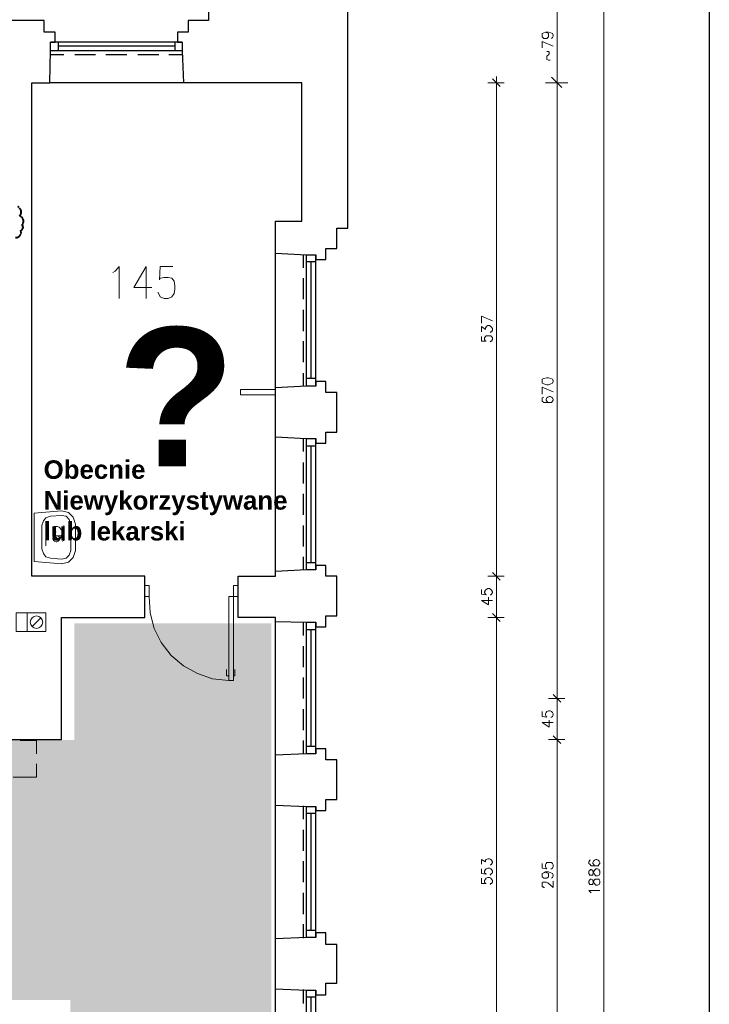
# Model space of a CAD drawing. Header units: millimetres. Extents: x 1 to 17496, y 1 to 30809.
# Tile 106 of 256: x 13292 to 14038, y 12998 to 14063. Entities that reach past the tile are written whole.
import ezdxf

# ---------------------------------------------------------------- set-up
doc = ezdxf.new("R2010")
doc.units = ezdxf.units.MM
doc.linetypes.add('CENTER', pattern=[2, 1.25, -0.25, 0.25, -0.25])
for name, color, linetype, lineweight in [('0_Przyz_do wyjasnienia', 90, 'CENTER', 40), ('0_Przyz_opisy pom', 255, 'CENTER', 40), ('N_SSP_ewakuacja', 4, 'CENTER', 40)]:
    doc.layers.add(name, color=color, linetype=linetype, lineweight=lineweight)
doc.layers.add('PDF _Geometria', color=7, linetype='Continuous')
doc.styles.add('arial', font='arialbd.ttf')

msp = doc.modelspace()

# ---------------------------------------------------------------- hatches: boundary and pattern name
at = {"layer": 'N_SSP_ewakuacja', "lineweight": 60, "transparency": 33554457}
h = msp.add_hatch(color=51, dxfattribs=at)
h.dxf.hatch_style = 1
h.paths.add_polyline_path([(5586.2, 13139.6), (5591.6, 13124.3), (5591.6, 12998.2), (9155.5, 12998.2), (9155.5, 12381.5), (9411.6, 12381.5), (9411.6, 13002.4), (13346.5, 13002.4), (13346.5, 12870.1), (13564.1, 12870.1), (13564.1, 13410), (13350.7, 13410), (13350.7, 13283.7), (6331.8, 13283.7), (6331.8, 13153), (6137.1, 13153), (6137.1, 13139.6)])

# ---------------------------------------------------------------- linework, layer by layer
at = {"layer": '0_Przyz_do wyjasnienia'}
for points in [[(13289.2, 13860.8, -0.5206), (13291.6, 13850.7, -0.5206)], [(13291.6, 13850.7, -0.5206), (13294.3, 13840.9, -0.5206), (13294.3, 13840.9, -0.5206), (13292.8, 13834.9, -0.5206), (13292.8, 13834.9, -0.5206), (13287.1, 13827.2, -0.5206)]]:
    msp.add_lwpolyline(points, format="xyb", dxfattribs=at)
at = {"layer": 'PDF _Geometria'}
msp.add_lwpolyline([(1887, 15398.1), (14038.1, 15398.1), (14038.1, 11395.3), (1887, 11395.3)], close=True, dxfattribs=at)
at = {"layer": 'PDF _Geometria', "lineweight": 25}
for points in [[(13496, 14074), (13496, 14062.2), (13474.1, 14062.2), (13474.1, 14049.5), (13462.3, 14049.5), (13462.3, 14038.6), (13467.3, 14038.6), (13467.3, 14029.3), (13469, 13994.8), (13324.1, 13994.8)], [(13568.4, 13213.2), (13602.1, 13211.5), (13612.2, 13211.5), (13612.2, 13207.3), (13623.1, 13207.3), (13623.1, 13219.1), (13634.9, 13219.1), (13634.9, 13240.2), (13634.9, 13262.1), (13623.1, 13262.1), (13623.1, 13273.9), (13612.2, 13273.9), (13612.2, 13268.8), (13602.1, 13268.8), (13568.4, 13267.1), (13568.4, 13412), (13568.4, 13416.2), (13528, 13416.2), (13528, 13460.8), (13568.4, 13460.8), (13568.4, 13465.9), (13568.4, 13611.6), (13568.4, 13664.7), (13568.4, 13810.4), (13602.1, 13808.7), (13612.2, 13808.7), (13612.2, 13803.6), (13623.1, 13803.6), (13623.1, 13815.4), (13634.9, 13815.4), (13634.9, 13837.3), (13646.7, 13837.3), (13646.7, 14074)], [(13165, 13284), (13336.8, 13284), (13336.8, 13416.2), (13426.9, 13416.2), (13426.9, 13460.8), (13304.8, 13460.8), (13304.8, 13994.8), (13324.1, 13994.8), (13325, 14029.3), (13325, 14038.6), (13330, 14038.6), (13330, 14049.5), (13318.2, 14049.5), (13318.2, 14062.2), (13297.2, 14062.2), (13275.3, 14062.2)], [(13467.3, 14038.6), (13325, 14038.6)], [(13333.4, 14038.6), (13333.4, 14029.3)], [(13459.7, 14034.4), (13333.4, 14034.4)], [(13459.7, 14038.6), (13459.7, 14029.3)], [(13467.3, 14029.3), (13325, 14029.3)], [(13339.3, 14025.1), (13325, 14025.1)], [(13373.8, 14025.1), (13351.1, 14025.1)], [(13407.5, 14025.1), (13384.8, 14025.1)], [(13442.1, 14025.1), (13419.3, 14025.1)], [(13467.3, 14025.1), (13453, 14025.1)], [(13568.4, 13810.4), (13568.4, 13844.9), (13597, 13844.9), (13597, 13994.8), (13469, 13994.8)], [(13598.7, 13794.4), (13598.7, 13808.7)], [(13602.1, 13666.3), (13602.1, 13808.7)], [(13612.2, 13666.3), (13612.2, 13808.7)], [(13612.2, 13801.1), (13602.1, 13801.1)], [(13607.1, 13674.8), (13607.1, 13801.1)], [(13598.7, 13760.7), (13598.7, 13783.4)], [(13598.7, 13726.1), (13598.7, 13748.9)], [(13598.7, 13692.4), (13598.7, 13715.2)], [(13598.7, 13666.3), (13598.7, 13680.7)], [(13568.4, 13611.6), (13602.1, 13609.9), (13612.2, 13609.9), (13612.2, 13604.9), (13623.1, 13604.9), (13623.1, 13616.6), (13634.9, 13616.6), (13634.9, 13638.5), (13634.9, 13659.6), (13623.1, 13659.6), (13623.1, 13671.4), (13612.2, 13671.4), (13612.2, 13666.3), (13602.1, 13666.3), (13568.4, 13664.7)], [(13612.2, 13674.8), (13602.1, 13674.8)], [(13598.7, 13595.6), (13598.7, 13609.9)], [(13602.1, 13467.6), (13602.1, 13609.9)], [(13612.2, 13467.6), (13612.2, 13609.9)], [(13612.2, 13601.5), (13602.1, 13601.5)], [(13607.1, 13475.2), (13607.1, 13601.5)], [(13598.7, 13561.1), (13598.7, 13583.8)], [(13598.7, 13527.4), (13598.7, 13550.1)], [(13598.7, 13492.8), (13598.7, 13515.6)], [(13598.7, 13467.6), (13598.7, 13481.9)], [(13568.4, 13412), (13602.1, 13411.1), (13612.2, 13411.1), (13612.2, 13406.1), (13623.1, 13406.1), (13623.1, 13417.9), (13634.9, 13417.9), (13634.9, 13438.9), (13634.9, 13460.8), (13623.1, 13460.8), (13623.1, 13472.6), (13612.2, 13472.6), (13612.2, 13467.6), (13602.1, 13467.6), (13568.4, 13465.9)], [(13612.2, 13475.2), (13602.1, 13475.2)], [(13598.7, 13396.8), (13598.7, 13411.1)], [(13602.1, 13268.8), (13602.1, 13411.1)], [(13612.2, 13402.7), (13602.1, 13402.7)], [(13607.1, 13276.4), (13607.1, 13402.7)], [(13612.2, 13268.8), (13612.2, 13411.1)], [(13598.7, 13362.3), (13598.7, 13385)], [(13598.7, 13328.6), (13598.7, 13351.3)], [(13598.7, 13294.1), (13598.7, 13316.8)], [(13598.7, 13268.8), (13598.7, 13283.1)], [(13612.2, 13276.4), (13602.1, 13276.4)], [(13568.4, 12869.6), (13568.4, 13014.5), (13568.4, 13068.4), (13568.4, 13213.2), (13568.4, 13267.1)], [(13598.7, 13198.1), (13598.7, 13212.4)], [(13602.1, 13070), (13602.1, 13211.5)], [(13612.2, 13070), (13612.2, 13211.5)], [(13612.2, 13204), (13602.1, 13204)], [(13607.1, 13077.6), (13607.1, 13204)], [(13598.7, 13163.5), (13598.7, 13186.3)], [(13598.7, 13129.8), (13598.7, 13152.6)], [(13598.7, 13095.3), (13598.7, 13118.1)], [(13598.7, 13069.2), (13598.7, 13084.4)], [(13568.4, 13014.5), (13602.1, 13012.8), (13612.2, 13012.8), (13612.2, 13007.7), (13623.1, 13007.7), (13623.1, 13020.4), (13634.9, 13020.4), (13634.9, 13041.4), (13634.9, 13062.5), (13623.1, 13062.5), (13623.1, 13075.1), (13612.2, 13075.1), (13612.2, 13070), (13602.1, 13070), (13568.4, 13068.4)], [(13612.2, 13077.6), (13602.1, 13077.6)], [(13598.7, 12998.5), (13598.7, 13013.6)], [(13602.1, 12870.4), (13602.1, 13012.8)], [(13612.2, 12870.4), (13612.2, 13012.8)], [(13612.2, 13005.2), (13602.1, 13005.2)], [(13607.1, 12878.9), (13607.1, 13005.2)]]:
    msp.add_lwpolyline(points, dxfattribs=at)
at = {"layer": 'PDF _Geometria', "lineweight": 18}
for points in [[(13873.3, 14081.6), (13873.3, 14065.6), (13873.3, 14003.2), (13873.3, 13987.2)], [(13923.8, 12191.6), (13923.8, 12204.2), (13923.8, 14068.1), (13923.8, 14079.9)], [(13860.6, 14049.5), (13862.3, 14048.7), (13864, 14047.9), (13864, 14044.5), (13862.3, 14042.8), (13859, 14042.8), (13857.3, 14044.5), (13857.3, 14047.9), (13859, 14048.7), (13860.6, 14049.5), (13864, 14049.5), (13866.5, 14048.7), (13868.2, 14047.9), (13869.1, 14046.2), (13869.1, 14045.3), (13868.2, 14043.7), (13867.4, 14042.8)], [(13869.1, 14034.4), (13857.3, 14039.4), (13857.3, 14032.7)], [(13865.7, 14019.2), (13864, 14019.2), (13862.3, 14020.1), (13862.3, 14023.4), (13864, 14025.1), (13864.9, 14026), (13864.9, 14027.7), (13864, 14028.5), (13862.3, 14028.5)], [(13807.6, 14001.5), (13807.6, 13988.9), (13807.6, 13466.7), (13807.6, 13454.9), (13807.6, 13422.1), (13807.6, 13410.3), (13807.6, 12872.1), (13807.6, 12860.3), (13807.6, 12827.5), (13807.6, 12815.7), (13807.6, 12646.4), (13807.6, 12634.6), (13807.6, 12646.4), (13807.6, 12652.3)], [(13867.4, 14000.7), (13878.3, 13989.8)], [(13873.3, 14001.5), (13873.3, 13988.9), (13873.3, 13334.5), (13873.3, 13322.7), (13873.3, 13289.9), (13873.3, 13278.1), (13873.3, 12996.8), (13873.3, 12985), (13873.3, 12952.1), (13873.3, 12940.3), (13873.3, 12282.6), (13873.3, 12270.8)], [(13352.8, 13994.8), (13335.1, 13994.8)], [(13816, 13994.8), (13798.3, 13994.8)], [(13811.8, 13990.6), (13803.4, 13999)], [(13860.6, 13994.8), (13885.1, 13994.8)], [(13881.7, 13994.8), (13864, 13994.8)], [(13877.5, 13990.6), (13869.1, 13999)], [(13304.8, 13933.3), (13304.8, 13909.7)], [(13304.8, 13930), (13304.8, 13912.3)], [(13392.4, 13789.3), (13394.9, 13791), (13399.1, 13796), (13399.1, 13761.5)], [(13428.6, 13761.5), (13428.6, 13796), (13415.1, 13773.3), (13434.5, 13773.3)], [(13457.2, 13796), (13443.7, 13796), (13442.9, 13781.7), (13443.7, 13783.4), (13447.9, 13784.2), (13452.2, 13784.2), (13456.4, 13783.4), (13458.9, 13780), (13459.7, 13775), (13459.7, 13771.6), (13458.9, 13766.6), (13456.4, 13763.2), (13452.2, 13761.5), (13447.9, 13761.5), (13443.7, 13763.2), (13442.9, 13764.9), (13441.2, 13768.2)], [(13803.4, 13737.1), (13791.6, 13742.1), (13791.6, 13734.6)], [(13791.6, 13725.3), (13791.6, 13731.2), (13795.8, 13727.8), (13795.8, 13729.5), (13796.6, 13730.3), (13796.6, 13731.2), (13798.3, 13732), (13800, 13732), (13801.7, 13731.2), (13802.5, 13730.3), (13803.4, 13728.7), (13803.4, 13727), (13802.5, 13725.3), (13801.7, 13725.3), (13800.8, 13724.5)], [(13791.6, 13720.2), (13791.6, 13715.2), (13796.6, 13715.2), (13795.8, 13715.2), (13794.9, 13716.9), (13794.9, 13718.6), (13795.8, 13720.2), (13796.6, 13721.1), (13801.7, 13721.1), (13802.5, 13720.2), (13803.4, 13718.6), (13803.4, 13716.9), (13802.5, 13715.2), (13801.7, 13715.2), (13800.8, 13714.3)], [(13568.4, 13663), (13530.5, 13663), (13530.5, 13657.1), (13568.4, 13657.1)], [(13869.1, 13660.4), (13857.3, 13665.5), (13857.3, 13657.9)], [(13859, 13654.5), (13857.3, 13653.7), (13857.3, 13650.3), (13859, 13648.7), (13867.4, 13648.7), (13868.2, 13650.3), (13869.1, 13651.2), (13869.1, 13652), (13868.2, 13653.7), (13867.4, 13654.5), (13865.7, 13655.4), (13864.9, 13655.4), (13863.2, 13654.5), (13862.3, 13653.7), (13861.5, 13652), (13861.5, 13651.2), (13862.3, 13650.3), (13863.2, 13648.7), (13864.9, 13648.7)], [(13319.9, 13511.4), (13319.9, 13504.6)], [(13330.9, 13508.8), (13330, 13508.8), (13329.2, 13509.7), (13328.4, 13509.7), (13327.5, 13510.5), (13327.5, 13513.1), (13328.4, 13513.9), (13329.2, 13514.7), (13332.6, 13514.7), (13334.2, 13513.9), (13339.3, 13508), (13339.3, 13515.6)], [(13319.9, 13493.7), (13319.9, 13499.6)], [(13331.7, 13504.6), (13333.4, 13504.6), (13334.2, 13502.9), (13335.1, 13502.1), (13335.1, 13501.3), (13334.2, 13499.6), (13333.4, 13498.7), (13331.7, 13497.9), (13330.9, 13497.9), (13329.2, 13498.7), (13328.4, 13499.6), (13327.5, 13501.3), (13327.5, 13502.1), (13328.4, 13502.9), (13329.2, 13504.6), (13337.6, 13504.6), (13339.3, 13502.9), (13339.3, 13499.6), (13337.6, 13498.7)], [(13807.6, 13466.7), (13807.6, 13454.9)], [(13335.1, 13460.8), (13352.8, 13460.8)], [(13791.6, 13446.5), (13791.6, 13441.5), (13796.6, 13440.6), (13795.8, 13441.5), (13794.9, 13443.1), (13794.9, 13444), (13795.8, 13445.7), (13796.6, 13446.5), (13798.3, 13447.4), (13800, 13447.4), (13801.7, 13446.5), (13802.5, 13445.7), (13803.4, 13444), (13803.4, 13443.1), (13802.5, 13441.5), (13801.7, 13440.6), (13800.8, 13440.6)], [(13431.9, 13438.9), (13432.8, 13421.3), (13437, 13404.4), (13444.6, 13389.2), (13455.5, 13374.9), (13469, 13364), (13484.2, 13355.6), (13500.2, 13349.7), (13517.9, 13348)], [(13803.4, 13434.7), (13791.6, 13434.7), (13799.2, 13429.7), (13799.2, 13438.1)], [(13299.7, 13401), (13287.9, 13401), (13287.9, 13421.3), (13299.7, 13421.3)], [(13304.8, 13406.1), (13314.9, 13416.2)], [(13807.6, 13422.1), (13807.6, 13410.3)], [(13336.8, 13358.9), (13336.8, 13341.2)], [(13517.9, 13353), (13515.3, 13353), (13515.3, 13359.8)], [(13522.9, 13353), (13524.6, 13353), (13524.6, 13359.8)], [(13568.4, 13341.2), (13568.4, 13358.9)], [(13873.3, 13322.7), (13873.3, 13334.5)], [(13857.3, 13314.3), (13857.3, 13309.2), (13862.3, 13308.4), (13861.5, 13309.2), (13860.6, 13310.9), (13860.6, 13311.8), (13861.5, 13313.4), (13862.3, 13314.3), (13864, 13315.1), (13865.7, 13315.1), (13867.4, 13314.3), (13868.2, 13313.4), (13869.1, 13311.8), (13869.1, 13310.9), (13868.2, 13309.2), (13867.4, 13308.4), (13866.5, 13308.4)], [(13869.1, 13302.5), (13857.3, 13302.5), (13864.9, 13297.4), (13864.9, 13305)], [(13873.3, 13278.1), (13873.3, 13289.9)], [(13292.1, 13283.1), (13309.8, 13283.1), (13309.8, 13268.8)], [(13309.8, 13257.9), (13309.8, 13243.5), (13284.6, 13243.5)], [(13568.4, 13177.8), (13568.4, 13195.5)], [(13791.6, 13149.2), (13791.6, 13154.3), (13795.8, 13151.7), (13795.8, 13153.4), (13796.6, 13154.3), (13798.3, 13155.1), (13800, 13155.1), (13801.7, 13154.3), (13802.5, 13153.4), (13803.4, 13151.7), (13803.4, 13150.9), (13802.5, 13149.2), (13801.7, 13148.4), (13800.8, 13148.4)], [(13857.3, 13150.1), (13857.3, 13145), (13862.3, 13144.2), (13861.5, 13145), (13860.6, 13146.7), (13860.6, 13148.4), (13861.5, 13150.1), (13862.3, 13150.9), (13867.4, 13150.9), (13868.2, 13150.1), (13869.1, 13148.4), (13869.1, 13146.7), (13868.2, 13145), (13867.4, 13144.2), (13866.5, 13144.2)], [(13909.5, 13153.4), (13908.6, 13153.4), (13907.8, 13151.7), (13907.8, 13150.1), (13908.6, 13149.2), (13910.3, 13147.5), (13917.9, 13147.5), (13918.8, 13149.2), (13919.6, 13150.1), (13919.6, 13150.9), (13918.8, 13152.6), (13917.9, 13153.4), (13916.2, 13154.3), (13915.4, 13154.3), (13913.7, 13153.4), (13912.9, 13152.6), (13912, 13150.9), (13912, 13150.1), (13912.9, 13149.2), (13913.7, 13147.5), (13915.4, 13147.5)], [(13791.6, 13144.2), (13791.6, 13139.1), (13796.6, 13138.3), (13795.8, 13139.1), (13794.9, 13139.9), (13794.9, 13141.6), (13795.8, 13143.3), (13796.6, 13144.2), (13798.3, 13145), (13800, 13145), (13801.7, 13144.2), (13802.5, 13143.3), (13803.4, 13141.6), (13803.4, 13139.9), (13802.5, 13139.1), (13801.7, 13138.3), (13800.8, 13137.4)], [(13860.6, 13140.8), (13862.3, 13139.9), (13864, 13139.1), (13864, 13135.7), (13862.3, 13134.1), (13859, 13134.1), (13857.3, 13135.7), (13857.3, 13139.1), (13859, 13139.9), (13860.6, 13140.8), (13864, 13140.8), (13866.5, 13139.9), (13868.2, 13139.1), (13869.1, 13137.4), (13869.1, 13136.6), (13868.2, 13134.9), (13867.4, 13134.1)], [(13791.6, 13134.1), (13791.6, 13128.2), (13796.6, 13128.2), (13795.8, 13128.2), (13794.9, 13129.8), (13794.9, 13131.5), (13795.8, 13133.2), (13796.6, 13134.1), (13798.3, 13134.9), (13800, 13134.9), (13801.7, 13134.1), (13802.5, 13133.2), (13803.4, 13131.5), (13803.4, 13129.8), (13802.5, 13128.2), (13801.7, 13128.2), (13800.8, 13127.3)], [(13859.8, 13123.9), (13859, 13123.9), (13858.1, 13124.8), (13857.3, 13124.8), (13857.3, 13129), (13858.1, 13129.8), (13861.5, 13129.8), (13863.2, 13129), (13869.1, 13123.9), (13869.1, 13130.7)], [(13910.3, 13118.1), (13909.5, 13118.9), (13907.8, 13120.6), (13919.6, 13120.6)]]:
    msp.add_lwpolyline(points, dxfattribs=at)
for points in [[(13857.3, 13671.4), (13857.3, 13669.7), (13859, 13668.9), (13862.3, 13668), (13864, 13668), (13866.5, 13668.9), (13868.2, 13669.7), (13869.1, 13671.4), (13869.1, 13672.2), (13868.2, 13673.9), (13866.5, 13674.8), (13864, 13675.6), (13862.3, 13675.6), (13859, 13674.8), (13857.3, 13673.9)], [(13307.3, 13529.1), (13336.8, 13531.6), (13344.4, 13529.9), (13349.4, 13524.8), (13351.9, 13517.3), (13351.9, 13488.6), (13349.4, 13481), (13344.4, 13476), (13336.8, 13474.3), (13307.3, 13476.8)], [(13315.7, 13515.6), (13315.7, 13490.3), (13317.4, 13485.3), (13319.9, 13481.9), (13325, 13480.2), (13336.8, 13479.4), (13341.8, 13480.2), (13345.2, 13483.6), (13346.9, 13488.6), (13346.9, 13517.3), (13345.2, 13522.3), (13341.8, 13525.7), (13336.8, 13526.5), (13325, 13525.7), (13319.9, 13524), (13317.4, 13520.6)], [(13816, 13460.8), (13798.3, 13460.8)], [(13811.8, 13456.6), (13803.4, 13465)], [(13431.9, 13438.9), (13431.9, 13450.7), (13426.9, 13450.7), (13426.9, 13438.9)], [(13517.9, 13348), (13517.9, 13438.9), (13528, 13438.9), (13528, 13450.7), (13522.9, 13450.7), (13522.9, 13348)], [(13319.9, 13401), (13319.9, 13421.3), (13299.7, 13421.3), (13299.7, 13401)], [(13816, 13416.2), (13798.3, 13416.2)], [(13811.8, 13412), (13803.4, 13420.4)], [(13864, 13328.6), (13881.7, 13328.6)], [(13869.1, 13332.8), (13877.5, 13324.4)], [(13869.1, 13288.2), (13877.5, 13279.8)], [(13864, 13284), (13881.7, 13284)], [(13907.8, 13139.1), (13908.6, 13137.4), (13912, 13137.4), (13912, 13138.3), (13912.9, 13140.8), (13913.7, 13142.5), (13914.5, 13143.3), (13915.4, 13144.2), (13917.1, 13144.2), (13918.8, 13143.3), (13918.8, 13142.5), (13919.6, 13141.6), (13919.6, 13139.1), (13918.8, 13137.4), (13917.1, 13136.6), (13915.4, 13136.6), (13914.5, 13137.4), (13913.7, 13138.3), (13912.9, 13139.9), (13912, 13141.6), (13912, 13142.5), (13910.3, 13143.3), (13909.5, 13143.3), (13908.6, 13142.5), (13907.8, 13141.6)], [(13907.8, 13129), (13908.6, 13127.3), (13912, 13127.3), (13912, 13128.2), (13912.9, 13130.7), (13913.7, 13132.4), (13914.5, 13133.2), (13918.8, 13133.2), (13918.8, 13132.4), (13919.6, 13130.7), (13919.6, 13129), (13918.8, 13127.3), (13917.1, 13126.5), (13915.4, 13126.5), (13914.5, 13127.3), (13913.7, 13128.2), (13912.9, 13129.8), (13912, 13131.5), (13912, 13132.4), (13910.3, 13133.2), (13909.5, 13133.2), (13908.6, 13132.4), (13907.8, 13130.7)]]:
    msp.add_lwpolyline(points, close=True, dxfattribs=at)
msp.add_circle((13309.8, 13411.1), 6.77, dxfattribs=at)

# ---------------------------------------------------------------- texts
at = {"layer": '0_Przyz_do wyjasnienia', "insert": (13397.1, 13729.9), "char_height": 150, "width": 49.863, "attachment_point": 1, "style": 'arial'}
msp.add_mtext('?', dxfattribs=at)
at = {"layer": '0_Przyz_opisy pom', "color": 7, "insert": (13317.5, 13586.2), "char_height": 20, "width": 295.809, "attachment_point": 1, "style": 'arial'}
msp.add_mtext('Obecnie \\PNiewykorzystywane\\Plub lekarski', dxfattribs=at)

doc.saveas('drawing.dxf')
